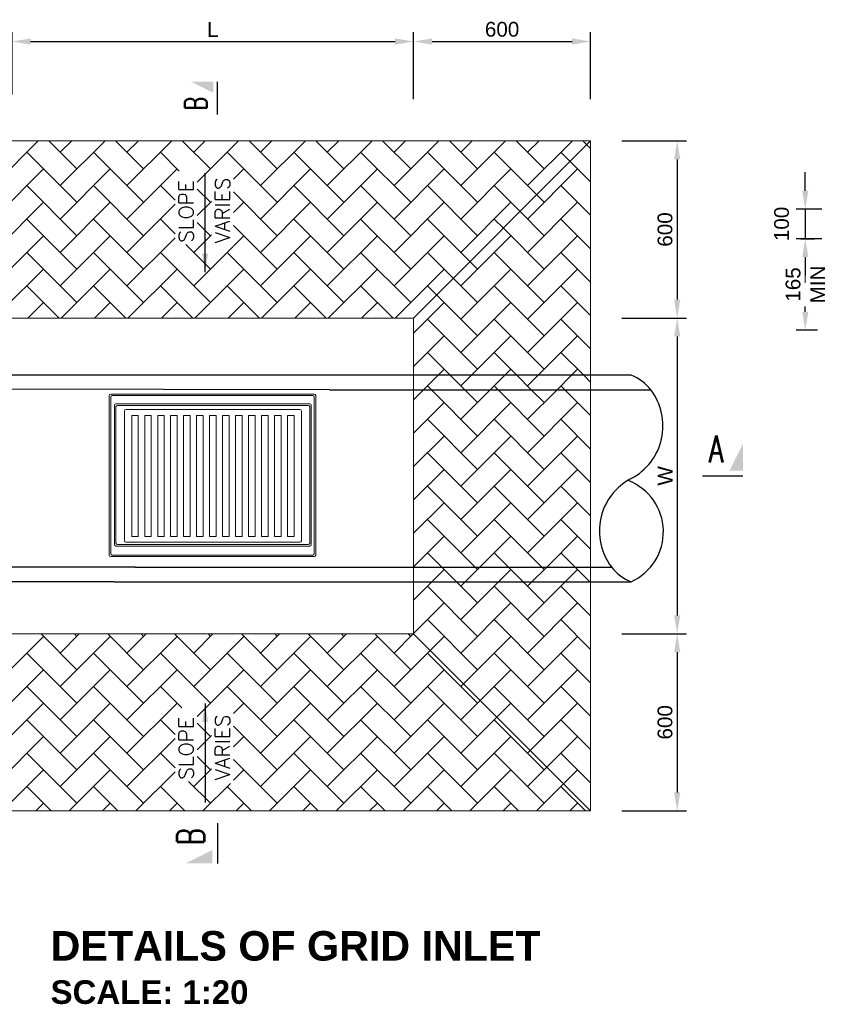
# Model space of a CAD drawing. Extents: x 76590 to 148436, y 2885688 to 2928336.
# Tile 2 of 17: x 78242 to 80979, y 2885688 to 2889025. Entities that reach past the tile are written whole.
import ezdxf
from ezdxf.enums import TextEntityAlignment as Align

# ---------------------------------------------------------------- set-up
doc = ezdxf.new("R2010")
doc.units = 0
doc.header["$PDSIZE"] = 0.2
for name, color, linetype in [('CONCRETE', 3, 'Continuous'), ('dim-arrow', 6, 'Continuous'), ('DIMENSIONS', 1, 'Continuous'), ('DIMS', 1, 'Continuous'), ('GRID', 7, 'Continuous'), ('HATCH', 7, 'Continuous'), ('PIPES', 1, 'Continuous'), ('T50', 6, 'Continuous')]:
    doc.layers.add(name, color=color, linetype=linetype)
doc.styles.add('ARIAL', font='arial.ttf')
doc.styles.add('Arial Bold', font='arialbd.ttf')
doc.styles.add('ROMANS', font='romans.shx', dxfattribs={"width": 0.8})
doc.dimstyles.new('1-25', dxfattribs={"dimscale": 25, "dimtxt": 2, "dimasz": 2.5, "dimexe": 1.25, "dimexo": 0.625, "dimtad": 1, "dimdec": 0, "dimzin": 12, "dimtxsty": 'ROMANS', "dimcen": 2, "dimclrd": 1, "dimclre": 1, "dimclrt": 2, "dimadec": 0, "dimazin": 0, "dimtfac": 1, "dimtdec": 4, "dimtmove": 2, "dimatfit": 3, "dimfxl": 1, "dimtvp": 1, "dimtolj": 1, "dimtzin": 0, "dimlwd": -1, "dimarcsym": 0})
doc.dimstyles.new('1-25$7', dxfattribs={"dimscale": 25, "dimtxt": 2, "dimasz": 2.5, "dimexe": 1.25, "dimexo": 0.625, "dimtad": 0, "dimtih": 1, "dimtoh": 1, "dimdec": 0, "dimzin": 12, "dimtxsty": 'ROMANS', "dimcen": 2, "dimclrd": 1, "dimclre": 1, "dimclrt": 2, "dimadec": 0, "dimazin": 0, "dimtfac": 1, "dimtdec": 4, "dimtmove": 0, "dimatfit": 3, "dimfxl": 1, "dimtvp": 1, "dimtolj": 1, "dimtzin": 0, "dimlwd": -1, "dimarcsym": 0})

# ---------------------------------------------------------------- blocks, each defined once
blk = doc.blocks.new('*D101')
at = {"layer": 'Defpoints', "color": 0, "linetype": 'Continuous', "transparency": 16777216}
for p in [(80176.8, 2888950.9), (79576.8, 2888739.8), (80176.8, 2888739.8)]:
    blk.add_point(p, dxfattribs=at)
at = {"layer": 'DIMENSIONS', "color": 1, "linetype": 'Continuous', "lineweight": -2, "transparency": 16777216}
for p, q in [((79576.8, 2888755.4), (79576.8, 2888982.1)), ((80176.8, 2888755.4), (80176.8, 2888982.1))]:
    blk.add_line(p, q, dxfattribs=at)
at = {"layer": 'DIMENSIONS', "color": 1, "linetype": 'Continuous', "transparency": 16777216}
blk.add_line((79639.3, 2888950.9), (80114.3, 2888950.9), dxfattribs=at)
for points in [[(79639.3, 2888961.3), (79639.3, 2888940.4), (79576.8, 2888950.9)], [(80114.3, 2888961.3), (80114.3, 2888940.4), (80176.8, 2888950.9)]]:
    blk.add_solid(points, dxfattribs=at)
at = {"layer": 'DIMENSIONS', "color": 2, "linetype": 'Continuous', "lineweight": 18, "transparency": 16777216, "insert": (79876.8, 2888992), "char_height": 50, "attachment_point": 5, "style": 'ARIAL'}
blk.add_mtext('\\A1;600', dxfattribs=at)
blk = doc.blocks.new('*D102')
at = {"layer": 'Defpoints', "color": 0, "linetype": 'Continuous', "transparency": 16777216}
for p in [(80266.8, 2888613.9), (80266.8, 2888013.9), (80470.3, 2888013.9)]:
    blk.add_point(p, dxfattribs=at)
at = {"layer": 'DIMENSIONS', "color": 1, "linetype": 'Continuous', "lineweight": -2, "transparency": 16777216}
for p, q in [((80282.5, 2888613.9), (80501.5, 2888613.9)), ((80282.5, 2888013.9), (80501.5, 2888013.9))]:
    blk.add_line(p, q, dxfattribs=at)
at = {"layer": 'DIMENSIONS', "color": 1, "linetype": 'Continuous', "transparency": 16777216}
blk.add_line((80470.3, 2888551.4), (80470.3, 2888076.4), dxfattribs=at)
for points in [[(80459.8, 2888551.4), (80480.7, 2888551.4), (80470.3, 2888613.9)], [(80459.8, 2888076.4), (80480.7, 2888076.4), (80470.3, 2888013.9)]]:
    blk.add_solid(points, dxfattribs=at)
at = {"layer": 'DIMENSIONS', "color": 2, "linetype": 'Continuous', "lineweight": 18, "transparency": 16777216, "insert": (80429.1, 2888313.9), "char_height": 50, "attachment_point": 5, "rotation": 90, "style": 'ARIAL'}
blk.add_mtext('\\A1;600', dxfattribs=at)
blk = doc.blocks.new('*D103')
at = {"layer": 'Defpoints', "color": 0, "linetype": 'Continuous', "transparency": 16777216}
for p in [(80266.8, 2888013.9), (80266.8, 2886943.9), (80470.3, 2886943.9)]:
    blk.add_point(p, dxfattribs=at)
at = {"layer": 'DIMENSIONS', "color": 1, "linetype": 'Continuous', "lineweight": -2, "transparency": 16777216}
for p, q in [((80282.5, 2888013.9), (80501.5, 2888013.9)), ((80282.5, 2886943.9), (80501.5, 2886943.9))]:
    blk.add_line(p, q, dxfattribs=at)
at = {"layer": 'DIMENSIONS', "color": 1, "linetype": 'Continuous', "transparency": 16777216}
blk.add_line((80470.3, 2887951.4), (80470.3, 2887006.4), dxfattribs=at)
for points in [[(80459.8, 2887951.4), (80480.7, 2887951.4), (80470.3, 2888013.9)], [(80459.8, 2887006.4), (80480.7, 2887006.4), (80470.3, 2886943.9)]]:
    blk.add_solid(points, dxfattribs=at)
at = {"layer": 'DIMENSIONS', "color": 2, "linetype": 'Continuous', "lineweight": 18, "transparency": 16777216, "insert": (80429.6, 2887478.9), "char_height": 50, "attachment_point": 5, "rotation": 90, "style": 'ARIAL'}
blk.add_mtext('\\A1;W', dxfattribs=at)
blk = doc.blocks.new('*D104')
at = {"layer": 'Defpoints', "color": 0, "linetype": 'Continuous', "transparency": 16777216}
for p in [(80266.8, 2886943.9), (80266.8, 2886343.9), (80470.3, 2886343.9)]:
    blk.add_point(p, dxfattribs=at)
at = {"layer": 'DIMENSIONS', "color": 1, "linetype": 'Continuous', "lineweight": -2, "transparency": 16777216}
for p, q in [((80282.5, 2886943.9), (80501.5, 2886943.9)), ((80282.5, 2886343.9), (80501.5, 2886343.9))]:
    blk.add_line(p, q, dxfattribs=at)
at = {"layer": 'DIMENSIONS', "color": 1, "linetype": 'Continuous', "transparency": 16777216}
blk.add_line((80470.3, 2886881.4), (80470.3, 2886406.4), dxfattribs=at)
for points in [[(80459.8, 2886881.4), (80480.7, 2886881.4), (80470.3, 2886943.9)], [(80459.8, 2886406.4), (80480.7, 2886406.4), (80470.3, 2886343.9)]]:
    blk.add_solid(points, dxfattribs=at)
at = {"layer": 'DIMENSIONS', "color": 2, "linetype": 'Continuous', "lineweight": 18, "transparency": 16777216, "insert": (80429.1, 2886643.9), "char_height": 50, "attachment_point": 5, "rotation": 90, "style": 'ARIAL'}
blk.add_mtext('\\A1;600', dxfattribs=at)
blk = doc.blocks.new('*D107')
at = {"layer": 'Defpoints', "color": 0, "linetype": 'Continuous', "transparency": 16777216}
for p in [(80873.2, 2888282.7), (80904.4, 2888282.7), (80961, 2887972.3)]:
    blk.add_point(p, dxfattribs=at)
at = {"layer": 'DIMENSIONS', "color": 1, "linetype": 'Continuous', "lineweight": -2, "transparency": 16777216}
for p, q in [((80888.8, 2888282.7), (80935.7, 2888282.7)), ((80945.4, 2887972.3), (80873.2, 2887972.3))]:
    blk.add_line(p, q, dxfattribs=at)
at = {"layer": 'DIMENSIONS', "color": 1, "linetype": 'Continuous', "transparency": 16777216}
for p, q in [((80904.4, 2888220.2), (80904.4, 2888201.7)), ((80904.4, 2888034.8), (80904.4, 2888053.3))]:
    blk.add_line(p, q, dxfattribs=at)
for points in [[(80894, 2888220.2), (80914.9, 2888220.2), (80904.4, 2888282.7)], [(80894, 2888034.8), (80914.9, 2888034.8), (80904.4, 2887972.3)]]:
    blk.add_solid(points, dxfattribs=at)
at = {"layer": 'DIMENSIONS', "color": 2, "linetype": 'Continuous', "lineweight": 18, "transparency": 16777216, "insert": (80904.4, 2888127.5), "char_height": 50, "attachment_point": 5, "rotation": 90, "style": 'ARIAL'}
blk.add_mtext('\\A1;165\\PMIN', dxfattribs=at)
blk = doc.blocks.new('arr6')
at = {"layer": 'dim-arrow'}
blk.add_line((45.28, 12.8), (45.28, 5.3), dxfattribs=at)
at = {"layer": 'dim-arrow', "color": 1}
blk.add_solid([(44.28, 5.3), (44.28, 7.8), (39.28, 5.3)], dxfattribs=at)
at = {"layer": 'dim-arrow', "style": 'ROMANS', "width": 0.7}
blk.add_attdef('SYM-NO', text='', height=5, rotation=90, dxfattribs=at).set_placement((44.28, 10.3), align=Align.BOTTOM_CENTER)
blk = doc.blocks.new('*D105')
at = {"layer": 'Defpoints', "color": 0, "linetype": 'Continuous', "transparency": 16777216}
for p in [(79576.8, 2888950.9), (78216.5, 2888755.4), (79576.8, 2888755.4)]:
    blk.add_point(p, dxfattribs=at)
at = {"layer": 'DIMENSIONS', "color": 1, "linetype": 'Continuous', "lineweight": -2, "transparency": 16777216}
for p, q in [((78216.5, 2888771.1), (78216.5, 2888982.1)), ((79576.8, 2888771.1), (79576.8, 2888982.1))]:
    blk.add_line(p, q, dxfattribs=at)
at = {"layer": 'DIMENSIONS', "color": 1, "linetype": 'Continuous', "transparency": 16777216}
blk.add_line((78279, 2888950.9), (79514.3, 2888950.9), dxfattribs=at)
for points in [[(78279, 2888961.3), (78279, 2888940.4), (78216.5, 2888950.9)], [(79514.3, 2888961.3), (79514.3, 2888940.4), (79576.8, 2888950.9)]]:
    blk.add_solid(points, dxfattribs=at)
at = {"layer": 'DIMENSIONS', "color": 2, "linetype": 'Continuous', "lineweight": 18, "transparency": 16777216, "insert": (78896.6, 2888991.5), "char_height": 50, "attachment_point": 5, "style": 'ARIAL'}
blk.add_mtext('\\A1;L', dxfattribs=at)
blk = doc.blocks.new('*D106')
at = {"layer": 'Defpoints', "color": 0, "linetype": 'Continuous', "transparency": 16777216}
for p in [(80976.7, 2888382.7), (80904.4, 2888282.7), (80976.7, 2888282.7)]:
    blk.add_point(p, dxfattribs=at)
at = {"layer": 'DIMENSIONS', "color": 1, "linetype": 'Continuous', "transparency": 16777216}
for p, q in [((80904.4, 2888445.2), (80904.4, 2888507.7)), ((80904.4, 2888382.7), (80904.4, 2888282.7)), ((80904.4, 2888220.2), (80904.4, 2888157.7))]:
    blk.add_line(p, q, dxfattribs=at)
at = {"layer": 'DIMENSIONS', "color": 1, "linetype": 'Continuous', "lineweight": -2, "transparency": 16777216}
for p, q in [((80961, 2888382.7), (80873.2, 2888382.7)), ((80961, 2888282.7), (80873.2, 2888282.7))]:
    blk.add_line(p, q, dxfattribs=at)
at = {"layer": 'DIMENSIONS', "color": 1, "linetype": 'Continuous', "transparency": 16777216}
for points in [[(80894, 2888445.2), (80914.9, 2888445.2), (80904.4, 2888382.7)], [(80894, 2888220.2), (80914.9, 2888220.2), (80904.4, 2888282.7)]]:
    blk.add_solid(points, dxfattribs=at)
at = {"layer": 'DIMENSIONS', "color": 2, "linetype": 'Continuous', "lineweight": 18, "transparency": 16777216, "insert": (80824.2, 2888332.7), "char_height": 50, "attachment_point": 5, "rotation": 90, "style": 'ARIAL'}
blk.add_mtext('\\A1;100', dxfattribs=at)

msp = doc.modelspace()

# ---------------------------------------------------------------- linework, layer by layer
at = {"layer": 'CONCRETE', "linetype": 'Continuous', "lineweight": 18}
for p, q in [((77616.5, 2888613.9), (78300.3, 2888613.9)), ((78300.3, 2888613.9), (79510.3, 2888613.9)), ((79510.3, 2888613.9), (80176.8, 2888613.9)), ((79576.8, 2888013.9), (80176.8, 2888613.9)), ((80176.8, 2888613.9), (80176.8, 2888103.9)), ((80176.8, 2888103.9), (80176.8, 2886853.9)), ((78216.5, 2888013.9), (79576.8, 2888013.9)), ((79576.8, 2886943.9), (79576.8, 2888013.9)), ((79576.8, 2886943.9), (78216.5, 2886943.9)), ((79576.8, 2886943.9), (80176.8, 2886343.9)), ((80176.8, 2886853.9), (80176.8, 2886343.9)), ((78300.3, 2886343.9), (77616.5, 2886343.9)), ((78300.3, 2886343.9), (79510.3, 2886343.9)), ((80176.8, 2886343.9), (79510.3, 2886343.9))]:
    msp.add_line(p, q, dxfattribs=at)
at = {"layer": 'DIMENSIONS', "linetype": 'Continuous', "lineweight": 18}
msp.add_line((80904.4, 2888207.7), (80904.4, 2888132.7), dxfattribs=at)
at = {"layer": 'DIMS', "linetype": 'Continuous', "lineweight": 18}
for p, q in [((78621.6, 2887274.1), (78621.6, 2887683.8)), ((78643.6, 2887683.8), (78621.6, 2887683.8)), ((78643.6, 2887274.1), (78643.6, 2887683.8)), ((78665.6, 2887274.1), (78665.6, 2887683.8)), ((78687.6, 2887683.8), (78665.6, 2887683.8)), ((78687.6, 2887274.1), (78687.6, 2887683.8)), ((78709.6, 2887274.1), (78709.6, 2887683.8)), ((78731.6, 2887683.8), (78709.6, 2887683.8)), ((78731.6, 2887274.1), (78731.6, 2887683.8)), ((78753.6, 2887274.1), (78753.6, 2887683.8)), ((78775.6, 2887683.8), (78753.6, 2887683.8)), ((78775.6, 2887274.1), (78775.6, 2887683.8)), ((78797.6, 2887274.1), (78797.6, 2887683.8)), ((78819.6, 2887683.8), (78797.6, 2887683.8)), ((78819.6, 2887274.1), (78819.6, 2887683.8)), ((78841.6, 2887274.1), (78841.6, 2887683.8)), ((78863.6, 2887683.8), (78841.6, 2887683.8)), ((78863.6, 2887274.1), (78863.6, 2887683.8)), ((78885.6, 2887274.1), (78885.6, 2887683.8)), ((78907.6, 2887683.8), (78885.6, 2887683.8)), ((78907.6, 2887274.1), (78907.6, 2887683.8)), ((78929.6, 2887274.1), (78929.6, 2887683.8)), ((78951.6, 2887683.8), (78929.6, 2887683.8)), ((78951.6, 2887274.1), (78951.6, 2887683.8)), ((78973.6, 2887274.1), (78973.6, 2887683.8)), ((78995.6, 2887683.8), (78973.6, 2887683.8)), ((78995.6, 2887274.1), (78995.6, 2887683.8)), ((79017.6, 2887274.1), (79017.6, 2887683.8)), ((79039.6, 2887683.8), (79017.6, 2887683.8)), ((79039.6, 2887274.1), (79039.6, 2887683.8)), ((79061.6, 2887274.1), (79061.6, 2887683.8)), ((79083.6, 2887683.8), (79061.6, 2887683.8)), ((79083.6, 2887274.1), (79083.6, 2887683.8)), ((79105.6, 2887274.1), (79105.6, 2887683.8)), ((79127.6, 2887683.8), (79105.6, 2887683.8)), ((79127.6, 2887274.1), (79127.6, 2887683.8)), ((79149.6, 2887274.1), (79149.6, 2887683.8)), ((79171.6, 2887683.8), (79149.6, 2887683.8)), ((79171.6, 2887274.1), (79171.6, 2887683.8)), ((78643.6, 2887274.1), (78621.6, 2887274.1)), ((78687.6, 2887274.1), (78665.6, 2887274.1)), ((78731.6, 2887274.1), (78709.6, 2887274.1)), ((78775.6, 2887274.1), (78753.6, 2887274.1)), ((78819.6, 2887274.1), (78797.6, 2887274.1)), ((78863.6, 2887274.1), (78841.6, 2887274.1)), ((78907.6, 2887274.1), (78885.6, 2887274.1)), ((78951.6, 2887274.1), (78929.6, 2887274.1)), ((78995.6, 2887274.1), (78973.6, 2887274.1)), ((79039.6, 2887274.1), (79017.6, 2887274.1)), ((79083.6, 2887274.1), (79061.6, 2887274.1)), ((79127.6, 2887274.1), (79105.6, 2887274.1)), ((79171.6, 2887274.1), (79149.6, 2887274.1))]:
    msp.add_line(p, q, dxfattribs=at)
at = {"layer": 'GRID', "color": 2, "linetype": 'Continuous', "lineweight": 18}
for p, q in [((78545.3, 2887210.8), (78545.3, 2887750.8)), ((78550.3, 2887755.8), (79240.3, 2887755.8)), ((78550.3, 2887215.8), (78550.3, 2887745.8)), ((78555.3, 2887750.8), (79235.3, 2887750.8)), ((79240.3, 2887745.8), (79240.3, 2887215.8)), ((79245.3, 2887750.8), (79245.3, 2887210.8)), ((78563.1, 2887718.2), (78563.1, 2887246.2)), ((78568.1, 2887723.2), (79225.1, 2887723.2)), ((78568.3, 2887713), (78568.3, 2887251.4)), ((78573.3, 2887718), (79219.9, 2887718)), ((79191.6, 2887703.8), (78601.6, 2887703.8)), ((79224.9, 2887251.4), (79224.9, 2887713)), ((79230.1, 2887246.2), (79230.1, 2887718.2)), ((78596.6, 2887698.8), (78596.6, 2887259.1)), ((79196.6, 2887259.1), (79196.6, 2887698.8)), ((78568.1, 2887241.2), (79225.1, 2887241.2)), ((78573.3, 2887246.4), (79219.9, 2887246.4)), ((78601.6, 2887254.1), (79191.6, 2887254.1)), ((79240.3, 2887205.8), (78550.3, 2887205.8)), ((79235.3, 2887210.8), (78555.3, 2887210.8))]:
    msp.add_line(p, q, dxfattribs=at)
for centre, start, end in [((78550.3, 2887750.8), 90, 180), ((78555.3, 2887745.8), 90, 180), ((79235.3, 2887745.8), 0, 90), ((79240.3, 2887750.8), 0, 90), ((78568.1, 2887718.2), 90, 180), ((78573.3, 2887713), 90, 180), ((78601.6, 2887698.8), 90, 180), ((79191.6, 2887698.8), 0, 90), ((79219.9, 2887713), 0, 90), ((79225.1, 2887718.2), 0, 90), ((78568.1, 2887246.2), 180, 270), ((78573.3, 2887251.4), 180, 270), ((78601.6, 2887259.1), 180, 270), ((79191.6, 2887259.1), 270, 0), ((79219.9, 2887251.4), 270, 0), ((79225.1, 2887246.2), 270, 0), ((78550.3, 2887210.8), 180, 270), ((78555.3, 2887215.8), 180, 270), ((79235.3, 2887215.8), 270, 0), ((79240.3, 2887210.8), 270, 0)]:
    msp.add_arc(centre, 5, start, end, dxfattribs=at)
at = {"layer": 'HATCH', "color": 8, "linetype": 'Continuous', "lineweight": 18}
for p, q in [((78153, 2888462.5), (78303.9, 2888613.4)), ((78435.8, 2888519.1), (78341.5, 2888613.4)), ((78379.3, 2888575.7), (78417, 2888613.4)), ((78379.3, 2888462.5), (78530.1, 2888613.4)), ((78662.1, 2888519.1), (78567.8, 2888613.4)), ((78605.5, 2888575.7), (78643.3, 2888613.4)), ((78605.5, 2888462.5), (78756.4, 2888613.4)), ((78888.4, 2888519.1), (78794.1, 2888613.4)), ((78831.8, 2888575.7), (78869.5, 2888613.4)), ((78843.6, 2888474.3), (78982.7, 2888613.4)), ((79114.7, 2888519.1), (79020.4, 2888613.4)), ((79058.1, 2888575.7), (79095.8, 2888613.4)), ((79058.1, 2888462.5), (79209, 2888613.4)), ((79340.9, 2888519.1), (79246.6, 2888613.4)), ((79284.4, 2888575.7), (79322.1, 2888613.4)), ((79284.4, 2888462.5), (79435.2, 2888613.4)), ((79567.2, 2888519.1), (79472.9, 2888613.4)), ((79510.6, 2888575.7), (79548.4, 2888613.4)), ((79510.6, 2888462.5), (79661.5, 2888613.4)), ((79793.5, 2888519.1), (79699.2, 2888613.4)), ((79736.9, 2888575.7), (79774.6, 2888613.4)), ((79736.9, 2888462.5), (79887.8, 2888613.4)), ((80019.7, 2888519.1), (79925.4, 2888613.4)), ((79963.2, 2888575.7), (80000.9, 2888613.4)), ((79963.2, 2888462.5), (80114, 2888613.4)), ((80164.3, 2888600.8), (80151.7, 2888613.4)), ((80176.9, 2888588.3), (80164.3, 2888600.8)), ((78435.8, 2888406), (78266.1, 2888575.7)), ((78662.1, 2888406), (78492.4, 2888575.7)), ((78782.3, 2888512), (78718.7, 2888575.7)), ((79114.7, 2888406), (78944.9, 2888575.7)), ((79340.9, 2888406), (79171.2, 2888575.7)), ((79567.2, 2888406), (79397.5, 2888575.7)), ((79793.5, 2888406), (79623.8, 2888575.7)), ((79994.6, 2888431.1), (79850, 2888575.7)), ((80107.7, 2888544.3), (80076.3, 2888575.7)), ((80176.9, 2888475.1), (80107.7, 2888544.3)), ((78153, 2888349.4), (78322.7, 2888519.1)), ((78379.3, 2888349.4), (78549, 2888519.1)), ((78605.5, 2888349.4), (78775.2, 2888519.1)), ((78966.5, 2888484.1), (79001.5, 2888519.1)), ((79058.1, 2888349.4), (79227.8, 2888519.1)), ((79284.4, 2888349.4), (79454.1, 2888519.1)), ((79510.6, 2888349.4), (79680.3, 2888519.1)), ((79736.9, 2888349.4), (79906.6, 2888519.1)), ((79963.2, 2888349.4), (80132.9, 2888519.1)), ((78435.8, 2888292.8), (78266.1, 2888462.5)), ((78662.1, 2888292.8), (78492.4, 2888462.5)), ((78768.6, 2888412.7), (78718.7, 2888462.5)), ((78888.4, 2888406), (78843.6, 2888450.8)), ((79114.7, 2888292.8), (78966.5, 2888441)), ((79340.9, 2888292.8), (79171.2, 2888462.5)), ((79567.2, 2888292.8), (79397.5, 2888462.5)), ((79793.5, 2888292.8), (79623.8, 2888462.5)), ((79938, 2888374.6), (79850, 2888462.5)), ((80176.9, 2888362), (80076.3, 2888462.5)), ((78153, 2888236.3), (78322.7, 2888406)), ((78379.3, 2888236.3), (78549, 2888406)), ((78843.6, 2888361.1), (78891.5, 2888409.1)), ((78966.5, 2888371), (79001.5, 2888406)), ((79058.1, 2888236.3), (79227.8, 2888406)), ((79284.4, 2888236.3), (79454.1, 2888406)), ((79510.6, 2888236.3), (79680.3, 2888406)), ((79736.9, 2888236.3), (79906.6, 2888406)), ((79963.2, 2888236.3), (80132.9, 2888406)), ((80019.7, 2888406), (79994.6, 2888431.1)), ((78605.5, 2888236.3), (78768.6, 2888399.3)), ((80019.7, 2888292.8), (79938, 2888374.6)), ((78435.8, 2888179.7), (78266.1, 2888349.4)), ((78662.1, 2888179.7), (78492.4, 2888349.4)), ((78768.6, 2888299.5), (78718.7, 2888349.4)), ((78888.4, 2888292.8), (78843.6, 2888337.7)), ((79340.9, 2888179.7), (79171.2, 2888349.4)), ((79567.2, 2888179.7), (79397.5, 2888349.4)), ((79768.3, 2888204.8), (79623.8, 2888349.4)), ((79881.5, 2888318), (79850, 2888349.4)), ((80176.9, 2888248.8), (80076.3, 2888349.4)), ((79114.7, 2888179.7), (78966.5, 2888327.8)), ((80019.7, 2888179.7), (79881.5, 2888318)), ((78153, 2888123.1), (78322.7, 2888292.8)), ((78379.3, 2888123.1), (78549, 2888292.8)), ((78605.5, 2888123.1), (78768.6, 2888286.1)), ((78831.8, 2888236.3), (78891.5, 2888296)), ((78966.5, 2888257.8), (79001.5, 2888292.8)), ((79058.1, 2888123.1), (79227.8, 2888292.8)), ((79284.4, 2888123.1), (79454.1, 2888292.8)), ((79510.6, 2888123.1), (79680.3, 2888292.8)), ((79736.9, 2888123.1), (79906.6, 2888292.8)), ((79963.2, 2888123.1), (80132.9, 2888292.8)), ((78435.8, 2888066.6), (78266.1, 2888236.3)), ((78662.1, 2888066.6), (78492.4, 2888236.3)), ((78888.4, 2888066.6), (78718.7, 2888236.3)), ((78888.4, 2888179.7), (78804.9, 2888263.2)), ((78831.8, 2888123.1), (78965.2, 2888256.5)), ((79114.7, 2888066.6), (78944.9, 2888236.3)), ((79340.9, 2888066.6), (79171.2, 2888236.3)), ((79567.2, 2888066.6), (79397.5, 2888236.3)), ((79711.8, 2888148.3), (79623.8, 2888236.3)), ((80019.7, 2888066.6), (79850, 2888236.3)), ((80176.9, 2888135.7), (80076.3, 2888236.3)), ((79793.5, 2888179.7), (79768.3, 2888204.8)), ((78186.5, 2888043.5), (78322.7, 2888179.7)), ((78382.7, 2888013.4), (78549, 2888179.7)), ((78609, 2888013.4), (78775.2, 2888179.7)), ((78835.2, 2888013.4), (79001.5, 2888179.7)), ((79061.5, 2888013.4), (79227.8, 2888179.7)), ((79287.8, 2888013.4), (79454.1, 2888179.7)), ((79514, 2888013.4), (79680.3, 2888179.7)), ((79736.9, 2888010), (79906.6, 2888179.7)), ((79963.2, 2888010), (80132.9, 2888179.7)), ((79793.5, 2888066.6), (79711.8, 2888148.3)), ((78375.8, 2888013.4), (78266.1, 2888123.1)), ((78602.1, 2888013.4), (78492.4, 2888123.1)), ((78828.4, 2888013.4), (78718.7, 2888123.1)), ((79054.7, 2888013.4), (78944.9, 2888123.1)), ((79280.9, 2888013.4), (79171.2, 2888123.1)), ((79507.2, 2888013.4), (79397.5, 2888123.1)), ((79655.2, 2888091.7), (79623.8, 2888123.1)), ((80019.7, 2887953.4), (79850, 2888123.1)), ((80176.9, 2888022.6), (80076.3, 2888123.1)), ((79793.5, 2887953.4), (79655.2, 2888091.7)), ((78269.5, 2888013.4), (78322.7, 2888066.6)), ((78495.8, 2888013.4), (78549, 2888066.6)), ((78722.1, 2888013.4), (78775.2, 2888066.6)), ((78948.4, 2888013.4), (79001.5, 2888066.6)), ((79174.6, 2888013.4), (79227.8, 2888066.6)), ((79400.9, 2888013.4), (79454.1, 2888066.6)), ((79576.9, 2887963.1), (79680.3, 2888066.6)), ((79736.9, 2887896.9), (79906.6, 2888066.6)), ((79963.2, 2887896.9), (80132.9, 2888066.6)), ((79793.5, 2887840.3), (79623.8, 2888010)), ((80019.7, 2887840.3), (79850, 2888010)), ((80176.9, 2887909.4), (80076.3, 2888010)), ((79576.9, 2887850), (79680.3, 2887953.4)), ((79772.9, 2887819.7), (79906.6, 2887953.4)), ((79999.2, 2887819.7), (80132.9, 2887953.4)), ((79700.9, 2887819.7), (79623.8, 2887896.9)), ((79927.2, 2887819.7), (79850, 2887896.9)), ((80153.5, 2887819.7), (80076.3, 2887896.9)), ((79659.8, 2887819.7), (79680.3, 2887840.3)), ((79886, 2887819.7), (79906.6, 2887840.3)), ((80112.3, 2887819.7), (80132.9, 2887840.3)), ((79610.2, 2887770.2), (79659.8, 2887819.7)), ((79750.5, 2887770.1), (79700.9, 2887819.7)), ((79736.9, 2887783.7), (79772.9, 2887819.7)), ((79836.4, 2887770), (79886, 2887819.7)), ((79977, 2887769.9), (79927.2, 2887819.7)), ((79963.2, 2887783.7), (79999.2, 2887819.7)), ((80062.5, 2887769.9), (80112.3, 2887819.7)), ((80176.9, 2887796.3), (80153.5, 2887819.7)), ((79576.9, 2887736.8), (79610.2, 2887770.2)), ((79637.3, 2887770.2), (79623.8, 2887783.7)), ((79793.5, 2887614), (79637.3, 2887770.2)), ((79736.9, 2887670.6), (79836.4, 2887770)), ((79793.5, 2887727.1), (79750.5, 2887770.1)), ((79863.7, 2887770), (79850, 2887783.7)), ((80019.7, 2887614), (79863.7, 2887770)), ((79963.2, 2887670.6), (80062.5, 2887769.9)), ((80019.7, 2887727.1), (79977, 2887769.9)), ((80090.2, 2887769.9), (80076.3, 2887783.7)), ((80176.9, 2887683.2), (80090.2, 2887769.9)), ((79576.9, 2887623.7), (79680.3, 2887727.1)), ((79736.9, 2887557.4), (79906.6, 2887727.1)), ((79963.2, 2887557.4), (80132.9, 2887727.1)), ((79793.5, 2887500.9), (79623.8, 2887670.6)), ((80019.7, 2887500.9), (79850, 2887670.6)), ((80176.9, 2887570), (80076.3, 2887670.6)), ((79576.9, 2887510.5), (79680.3, 2887614)), ((79736.9, 2887444.3), (79906.6, 2887614)), ((79963.2, 2887444.3), (80132.9, 2887614)), ((79793.5, 2887387.7), (79623.8, 2887557.4)), ((80019.7, 2887387.7), (79850, 2887557.4)), ((80176.9, 2887456.9), (80076.3, 2887557.4)), ((79576.9, 2887397.4), (79680.3, 2887500.9)), ((79736.9, 2887331.2), (79906.6, 2887500.9)), ((79963.2, 2887331.2), (80132.9, 2887500.9)), ((79793.5, 2887274.6), (79623.8, 2887444.3)), ((80019.7, 2887274.6), (79850, 2887444.3)), ((80176.9, 2887343.7), (80076.3, 2887444.3)), ((79576.9, 2887284.3), (79680.3, 2887387.7)), ((79736.9, 2887218), (79906.6, 2887387.7)), ((79963.2, 2887218), (80132.9, 2887387.7)), ((79785.2, 2887169.7), (79623.8, 2887331.2)), ((80011.5, 2887169.7), (79850, 2887331.2)), ((80176.9, 2887230.6), (80076.3, 2887331.2)), ((79576.9, 2887171.1), (79680.3, 2887274.6)), ((79801.7, 2887169.7), (79906.6, 2887274.6)), ((80028, 2887169.7), (80132.9, 2887274.6)), ((79672.1, 2887169.7), (79623.8, 2887218)), ((79898.4, 2887169.7), (79850, 2887218)), ((80124.6, 2887169.7), (80076.3, 2887218)), ((79722.1, 2887119.7), (79672.1, 2887169.7)), ((79751.7, 2887119.7), (79801.7, 2887169.7)), ((79793.5, 2887161.5), (79785.2, 2887169.7)), ((79948.4, 2887119.7), (79898.4, 2887169.7)), ((79978, 2887119.7), (80028, 2887169.7)), ((80019.7, 2887161.5), (80011.5, 2887169.7)), ((80174.6, 2887119.7), (80124.6, 2887169.7)), ((79638.6, 2887119.7), (79680.3, 2887161.5)), ((79864.9, 2887119.7), (79906.6, 2887161.5)), ((80091.1, 2887119.7), (80132.9, 2887161.5)), ((79576.9, 2887058), (79638.6, 2887119.7)), ((79793.5, 2886935.2), (79623.8, 2887104.9)), ((79793.5, 2887048.3), (79722.1, 2887119.7)), ((79736.9, 2887104.9), (79751.7, 2887119.7)), ((79736.9, 2886991.8), (79864.9, 2887119.7)), ((80019.7, 2886935.2), (79850, 2887104.9)), ((80019.7, 2887048.3), (79948.4, 2887119.7)), ((79963.2, 2887104.9), (79978, 2887119.7)), ((79963.2, 2886991.8), (80091.1, 2887119.7)), ((80176.9, 2887004.3), (80076.3, 2887104.9)), ((80176.9, 2887117.5), (80174.6, 2887119.7)), ((79576.9, 2886944.9), (79680.3, 2887048.3)), ((79736.9, 2886878.6), (79906.6, 2887048.3)), ((79963.2, 2886878.6), (80132.9, 2887048.3)), ((79793.5, 2886822.1), (79623.8, 2886991.8)), ((80019.7, 2886822.1), (79850, 2886991.8)), ((80176.9, 2886891.2), (80076.3, 2886991.8)), ((78153, 2886765.5), (78322.7, 2886935.2)), ((78435.8, 2886822.1), (78314.5, 2886943.4)), ((78379.3, 2886878.6), (78444, 2886943.4)), ((78379.3, 2886765.5), (78549, 2886935.2)), ((78435.8, 2886935.2), (78427.6, 2886943.4)), ((78662.1, 2886822.1), (78540.7, 2886943.4)), ((78605.5, 2886878.6), (78670.3, 2886943.4)), ((78605.5, 2886765.5), (78775.2, 2886935.2)), ((78662.1, 2886935.2), (78653.9, 2886943.4)), ((78888.4, 2886822.1), (78767, 2886943.4)), ((78831.8, 2886878.6), (78896.6, 2886943.4)), ((78831.8, 2886765.5), (79001.5, 2886935.2)), ((78888.4, 2886935.2), (78880.2, 2886943.4)), ((79114.7, 2886822.1), (78993.3, 2886943.4)), ((79058.1, 2886878.6), (79122.9, 2886943.4)), ((79058.1, 2886765.5), (79227.8, 2886935.2)), ((79114.7, 2886935.2), (79106.4, 2886943.4)), ((79340.9, 2886822.1), (79219.6, 2886943.4)), ((79284.4, 2886878.6), (79349.1, 2886943.4)), ((79284.4, 2886765.5), (79454.1, 2886935.2)), ((79340.9, 2886935.2), (79332.7, 2886943.4)), ((79567.2, 2886822.1), (79445.8, 2886943.4)), ((79510.6, 2886878.6), (79575.4, 2886943.4)), ((79567.2, 2886935.2), (79559, 2886943.4)), ((79632.7, 2886887.6), (79680.3, 2886935.2)), ((79745.9, 2886774.4), (79906.6, 2886935.2)), ((79963.2, 2886765.5), (80132.9, 2886935.2)), ((78435.8, 2886708.9), (78266.1, 2886878.6)), ((78662.1, 2886708.9), (78492.4, 2886878.6)), ((78888.4, 2886708.9), (78718.7, 2886878.6)), ((79114.7, 2886708.9), (78944.9, 2886878.6)), ((79340.9, 2886708.9), (79171.2, 2886878.6)), ((79567.2, 2886708.9), (79397.5, 2886878.6)), ((79510.6, 2886765.5), (79632.7, 2886887.6)), ((79793.5, 2886708.9), (79623.8, 2886878.6)), ((80019.7, 2886708.9), (79850, 2886878.6)), ((80176.9, 2886778.1), (80076.3, 2886878.6)), ((78153, 2886652.3), (78322.7, 2886822.1)), ((78379.3, 2886652.3), (78549, 2886822.1)), ((78605.5, 2886652.3), (78775.2, 2886822.1)), ((78843.6, 2886664.1), (79001.5, 2886822.1)), ((79058.1, 2886652.3), (79227.8, 2886822.1)), ((79284.4, 2886652.3), (79454.1, 2886822.1)), ((79510.6, 2886652.3), (79680.3, 2886822.1)), ((79802.4, 2886717.9), (79906.6, 2886822.1)), ((79963.2, 2886652.3), (80132.9, 2886822.1)), ((78435.8, 2886595.8), (78266.1, 2886765.5)), ((78662.1, 2886595.8), (78492.4, 2886765.5)), ((78791.6, 2886692.5), (78718.7, 2886765.5)), ((79114.7, 2886595.8), (78944.9, 2886765.5)), ((79340.9, 2886595.8), (79171.2, 2886765.5)), ((79567.2, 2886595.8), (79397.5, 2886765.5)), ((79793.5, 2886595.8), (79623.8, 2886765.5)), ((79736.9, 2886765.5), (79745.9, 2886774.4)), ((80019.7, 2886595.8), (79850, 2886765.5)), ((80176.9, 2886664.9), (80076.3, 2886765.5)), ((78153, 2886539.2), (78322.7, 2886708.9)), ((78379.3, 2886539.2), (78549, 2886708.9)), ((78605.5, 2886539.2), (78775.2, 2886708.9)), ((78966.5, 2886673.9), (79001.5, 2886708.9)), ((79058.1, 2886539.2), (79227.8, 2886708.9)), ((79284.4, 2886539.2), (79454.1, 2886708.9)), ((79510.6, 2886539.2), (79680.3, 2886708.9)), ((79736.9, 2886652.3), (79802.4, 2886717.9)), ((79859, 2886661.3), (79906.6, 2886708.9)), ((79972.1, 2886548.2), (80132.9, 2886708.9)), ((78435.8, 2886482.6), (78266.1, 2886652.3)), ((78662.1, 2886482.6), (78492.4, 2886652.3)), ((78768.6, 2886602.5), (78718.7, 2886652.3)), ((78888.4, 2886595.8), (78843.6, 2886640.6)), ((79340.9, 2886482.6), (79171.2, 2886652.3)), ((79567.2, 2886482.6), (79397.5, 2886652.3)), ((79793.5, 2886482.6), (79623.8, 2886652.3)), ((79736.9, 2886539.2), (79859, 2886661.3)), ((80019.7, 2886482.6), (79850, 2886652.3)), ((80176.9, 2886551.8), (80076.3, 2886652.3)), ((78843.6, 2886551), (78891.5, 2886598.9)), ((79114.7, 2886482.6), (78966.5, 2886630.8)), ((78153, 2886426.1), (78322.7, 2886595.8)), ((78379.3, 2886426.1), (78549, 2886595.8)), ((78605.5, 2886426.1), (78768.6, 2886589.1)), ((78966.5, 2886560.8), (79001.5, 2886595.8)), ((79058.1, 2886426.1), (79227.8, 2886595.8)), ((79284.4, 2886426.1), (79454.1, 2886595.8)), ((79510.6, 2886426.1), (79680.3, 2886595.8)), ((79736.9, 2886426.1), (79906.6, 2886595.8)), ((80028.7, 2886491.6), (80132.9, 2886595.8)), ((78435.8, 2886369.5), (78266.1, 2886539.2)), ((78662.1, 2886369.5), (78492.4, 2886539.2)), ((78768.6, 2886489.3), (78718.7, 2886539.2)), ((79340.9, 2886369.5), (79171.2, 2886539.2)), ((79567.2, 2886369.5), (79397.5, 2886539.2)), ((79793.5, 2886369.5), (79623.8, 2886539.2)), ((80019.7, 2886369.5), (79850, 2886539.2)), ((79963.2, 2886539.2), (79972.1, 2886548.2)), ((80176.9, 2886438.6), (80076.3, 2886539.2)), ((78888.4, 2886482.6), (78843.6, 2886527.5)), ((79114.7, 2886369.5), (78966.5, 2886517.6)), ((78183.5, 2886343.4), (78322.7, 2886482.6)), ((78409.7, 2886343.4), (78549, 2886482.6)), ((78636, 2886343.4), (78768.6, 2886476)), ((78831.8, 2886426.1), (78891.5, 2886485.8)), ((78966.5, 2886447.7), (79001.5, 2886482.6)), ((79088.6, 2886343.4), (79227.8, 2886482.6)), ((79314.8, 2886343.4), (79454.1, 2886482.6)), ((79541.1, 2886343.4), (79680.3, 2886482.6)), ((79767.4, 2886343.4), (79906.6, 2886482.6)), ((79963.2, 2886426.1), (80028.7, 2886491.6)), ((80085.3, 2886435), (80132.9, 2886482.6)), ((78888.4, 2886369.5), (78814.1, 2886443.7)), ((78862.3, 2886343.4), (78955.9, 2886437.1)), ((79993.7, 2886343.4), (80085.3, 2886435)), ((78348.8, 2886343.4), (78266.1, 2886426.1)), ((78575.1, 2886343.4), (78492.4, 2886426.1)), ((78801.3, 2886343.4), (78718.7, 2886426.1)), ((79027.6, 2886343.4), (78944.9, 2886426.1)), ((79253.9, 2886343.4), (79171.2, 2886426.1)), ((79480.2, 2886343.4), (79397.5, 2886426.1)), ((79706.4, 2886343.4), (79623.8, 2886426.1)), ((79932.7, 2886343.4), (79850, 2886426.1)), ((80159, 2886343.4), (80076.3, 2886426.1)), ((78296.6, 2886343.4), (78322.7, 2886369.5)), ((78522.9, 2886343.4), (78549, 2886369.5)), ((78749.1, 2886343.4), (78775.2, 2886369.5)), ((78975.4, 2886343.4), (79001.5, 2886369.5)), ((79201.7, 2886343.4), (79227.8, 2886369.5)), ((79428, 2886343.4), (79454.1, 2886369.5)), ((79654.2, 2886343.4), (79680.3, 2886369.5)), ((79880.5, 2886343.4), (79906.6, 2886369.5)), ((80106.8, 2886343.4), (80132.9, 2886369.5))]:
    msp.add_line(p, q, dxfattribs=at)
at = {"layer": 'PIPES', "color": 1, "ltscale": 75}
for p, q in [((80314.2, 2887820.2), (77405, 2887820.2)), ((79291.6, 2887770.9), (77338.4, 2887775.1)), ((79291.6, 2887770.9), (80380.8, 2887770.2)), ((78633.2, 2887170.2), (77478.2, 2887169.9)), ((78633.2, 2887170.2), (80247.7, 2887170.2)), ((78560.6, 2887120.2), (77407.7, 2887119.9)), ((78560.6, 2887120.2), (80314.2, 2887120.2))]:
    msp.add_line(p, q, dxfattribs=at)
for centre, radius, start, end in [((80255.3, 2887672.7), 158.9, 37.8681, 68.2426), ((80221, 2887648.1), 201.1, 297.6196, 37.3939), ((80407.1, 2887292.1), 200.6, 117.5639, 217.4079), ((80237.5, 2887289.6), 186, 294.3742, 68.6178), ((80373.1, 2887267.8), 158.9, 217.8866, 248.2426)]:
    msp.add_arc(centre, radius, start, end, dxfattribs=at)

# ---------------------------------------------------------------- block references
at = {"layer": 'T50'}
ref = msp.add_blockref('arr6', (78244.3, 2888892.5), dxfattribs=dict(at, xscale=-14.76224999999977, yscale=14.76224999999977, zscale=14.76225, rotation=180))
ref.add_attrib('SYM-NO', 'B', dxfattribs={"layer": 'dim-arrow', "height": 73.8, "rotation": 90, "style": 'ROMANS', "width": 0.7}).set_placement((78898, 2888740.3), align=Align.BOTTOM_CENTER)
ref = msp.add_blockref('arr6', (80789.8, 2888304.2), dxfattribs=dict(at, xscale=-18.22499999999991, yscale=18.22499999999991, zscale=18.225, rotation=90))
ref.add_attrib('SYM-NO', 'A', dxfattribs={"layer": 'dim-arrow', "height": 91.1, "style": 'ROMANS', "text_generation_flag": 2, "width": 0.7}).set_placement((80602, 2887497.2), align=Align.BOTTOM_CENTER)
at = {"layer": 'T50', "xscale": 18.22500000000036, "yscale": 18.22500000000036, "zscale": 18.22500000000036}
msp.add_blockref('arr6', (78087.5, 2886069), dxfattribs=at).add_auto_attribs({'SYM-NO': 'B'})

# ---------------------------------------------------------------- texts
at = {"layer": 'DIMS', "color": 2, "linetype": 'Continuous', "lineweight": 18, "style": 'ROMANS'}
for s, p in [('SLOPE', (78830.9, 2888269.1)), ('VARIES', (78953.9, 2888267.2)), ('VARIES', (78953.9, 2886447.7)), ('SLOPE', (78830.9, 2886449.6))]:
    msp.add_text(s, height=50, rotation=90, dxfattribs=at).set_placement(p)
at = {"layer": 'T50', "color": 6, "insert": (79747, 2885936.4), "char_height": 100, "width": 2800.721, "attachment_point": 2, "style": 'Arial Bold'}
msp.add_mtext('\\pxql;DETAILS OF GRID INLET{\\H0.8x;\\C3;\\P\\A1;SCALE: 1:20}', dxfattribs=at)

# ---------------------------------------------------------------- dimensions: what is measured, and where the dimension line sits
at = {"layer": 'DIMENSIONS', "linetype": 'Continuous', "lineweight": 18}
dim = msp.add_linear_dim(base=(79576.8, 2888950.9), p1=(78216.5, 2888755.4), p2=(79576.8, 2888755.4), text='L', dimstyle='1-25', override={"dimtxsty": 'ARIAL'}, dxfattribs=at)
dim.commit()
dim.dimension.update_dxf_attribs({"geometry": '*D105', "text_midpoint": (78896.6, 2888991.5)})
dim = msp.add_linear_dim(base=(80176.8, 2888950.9), p1=(79576.8, 2888739.8), p2=(80176.8, 2888739.8), dimstyle='1-25', override={"dimtxsty": 'ARIAL'}, dxfattribs=at)
dim.commit()
dim.dimension.update_dxf_attribs({"geometry": '*D101', "text_midpoint": (79876.8, 2888992)})
for base, p1, p2, picture, middle in [((80470.3, 2888013.9), (80266.8, 2888613.9), (80266.8, 2888013.9), '*D102', (80429.1, 2888313.9)), ((80904.4, 2888282.7), (80976.7, 2888382.7), (80976.7, 2888282.7), '*D106', (80824.2, 2888332.7)), ((80470.3, 2886343.9), (80266.8, 2886943.9), (80266.8, 2886343.9), '*D104', (80429.1, 2886643.9))]:
    dim = msp.add_linear_dim(base=base, p1=p1, p2=p2, angle=90, dimstyle='1-25', override={"dimtxsty": 'ARIAL'}, dxfattribs=at)
    dim.commit()
    dim.dimension.update_dxf_attribs({"geometry": picture, "text_midpoint": middle})
dim = msp.add_linear_dim(base=(80904.4, 2888282.7), p1=(80961, 2887972.3), p2=(80873.2, 2888282.7), angle=90, text='165\\PMIN', dimstyle='1-25', override={"dimtxsty": 'ARIAL'}, dxfattribs=at)
dim.commit()
dim.dimension.update_dxf_attribs({"geometry": '*D107', "text_midpoint": (80904.4, 2888127.5), "dimtype": 160})
dim = msp.add_linear_dim(base=(80470.3, 2886943.9), p1=(80266.8, 2888013.9), p2=(80266.8, 2886943.9), angle=90, text='W', dimstyle='1-25', override={"dimtxsty": 'ARIAL'}, dxfattribs=at)
dim.commit()
dim.dimension.update_dxf_attribs({"geometry": '*D103', "text_midpoint": (80429.6, 2887478.9)})

# ---------------------------------------------------------------- leaders
for points in [[(78870.4, 2888169.6), (78870.4, 2888504.6)], [(78870.4, 2886707.3), (78870.4, 2886372.3)]]:
    msp.add_leader(points, dimstyle='1-25$7', override={"dimtad": 1, "dimtih": 0, "dimtoh": 0, "dimtmove": 2}, dxfattribs=at)

doc.saveas('drawing.dxf')
